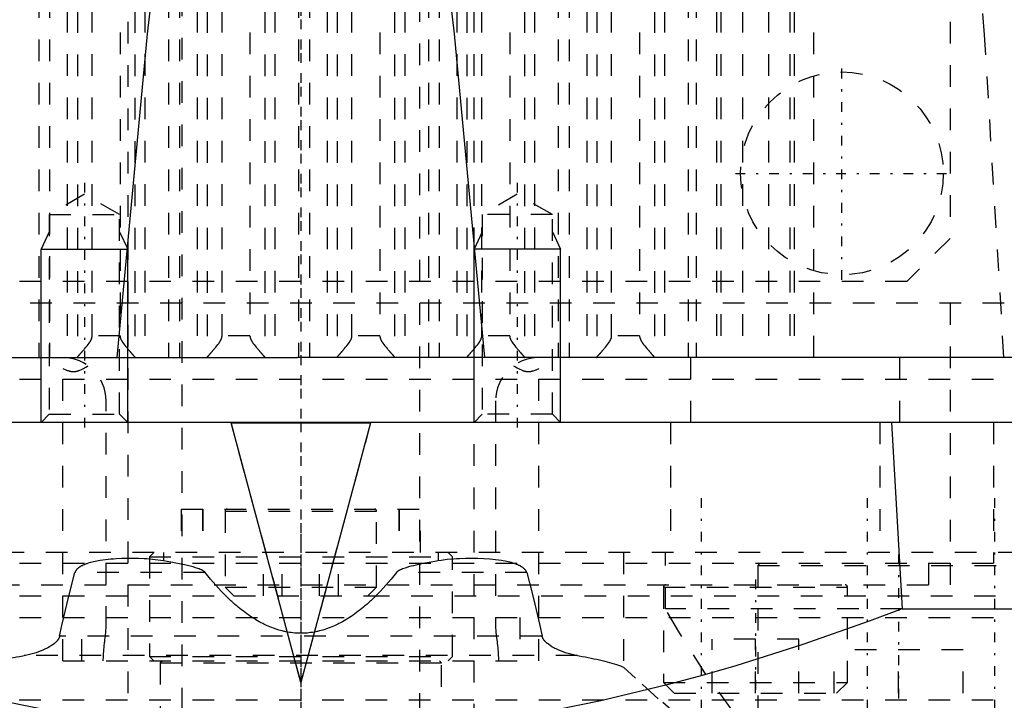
# Model space of a CAD drawing. Extents: x -100 to 100, y -99 to 429.
# Tile 7 of 14: x -13 to 32, y 21 to 52. Entities that reach past the tile are written whole.
import ezdxf

# ---------------------------------------------------------------- set-up
doc = ezdxf.new("R2010")
doc.units = 0
doc.linetypes.add('CENTER', pattern=[1.5, 0.45, -0.5, 0.05, -0.5])
doc.linetypes.add('DASHED', pattern=[2, 1, -1])
for name, color, linetype in [('AM_0', 7, 'CONTINUOUS'), ('AM_10', 7, 'CONTINUOUS'), ('AM_3', 7, 'DASHED'), ('AM_7', 7, 'CENTER')]:
    doc.layers.add(name, color=color, linetype=linetype)

msp = doc.modelspace()

# ---------------------------------------------------------------- linework, layer by layer
at = {"layer": 'AM_0', "color": 7, "linetype": 'CONTINUOUS'}
for p, q in [((-57.145, 36.5), (-0.158, 36.5)), ((57.145, 36.5), (0.158, 36.5)), ((55, 33.5), (-55, 33.5)), ((-3.225, 33.5), (-3.225, 33.474)), ((-3.225, 33.474), (3.225, 33.474)), ((0, 21.49), (-3.225, 33.474)), ((3.225, 33.474), (0, 21.49)), ((3.225, 33.5), (3.225, 33.474)), ((27.295, 33.5), (27.783, 24.893)), ((27.783, 24.893), (40.238, 24.893))]:
    msp.add_line(p, q, dxfattribs=at)
for points in [[(-8.483, 36.5, 0), (-7.084, 51.437, 0), (-5.442, 65.459, 0), (-4.971, 68.789, 0), (-4.499, 71.818, 0), (-4.263, 73.219, 0), (-4.027, 74.545, 0), (-3.555, 76.969, 0), (-3.081, 79.092, 0), (-2.608, 80.911, 0), (-2.134, 82.428, 0), (-1.858, 83.173, 0), (-1.779, 83.366, 0), (-1.7, 83.552, 0)], [(1.7, 83.552, 0), (1.779, 83.366, 0), (1.858, 83.173, 0), (1.937, 82.97, 0), (2.016, 82.76, 0), (2.095, 82.541, 0), (2.134, 82.428, 0), (2.174, 82.313, 0), (2.253, 82.077, 0), (2.332, 81.833, 0), (2.608, 80.911, 0), (3.081, 79.092, 0), (3.555, 76.969, 0), (4.027, 74.545, 0), (4.263, 73.219, 0), (4.499, 71.818, 0), (4.971, 68.789, 0), (5.442, 65.459, 0), (7.084, 51.437, 0), (8.483, 36.5, 0)], [(27.783, 24.893, 0), (26.259, 24.325, 0), (23.188, 23.251, 0), (20.091, 22.269, 0), (18.537, 21.817, 0), (16.979, 21.393, 0), (13.859, 20.639, 0), (10.742, 20.019, 0), (7.637, 19.546, 0), (4.555, 19.228, 0), (1.507, 19.07, 0), (0, 19.05, 0), (-1.507, 19.07, 0), (-4.555, 19.228, 0), (-7.637, 19.546, 0), (-10.742, 20.019, 0), (-13.859, 20.639, 0), (-16.979, 21.393, 0), (-18.537, 21.817, 0), (-20.091, 22.269, 0), (-23.188, 23.251, 0), (-26.259, 24.325, 0), (-27.783, 24.893, 0)]]:
    msp.add_polyline3d(points, dxfattribs=at)
at = {"layer": 'AM_10', "color": 7, "linetype": 'CONTINUOUS'}
for p, q in [((-11.621, 42.3), (-12, 41.5)), ((-8.379, 42.3), (-8, 41.5)), ((8.379, 42.3), (8, 41.5)), ((11.621, 42.3), (12, 41.5)), ((-12, 33.5), (-12, 41.5)), ((-12, 41.5), (-8, 41.5)), ((-8, 33.5), (-8, 41.5)), ((12, 41.5), (8, 41.5)), ((8, 33.5), (8, 41.5)), ((12, 33.5), (12, 41.5))]:
    msp.add_line(p, q, dxfattribs=at)
at = {"layer": 'AM_3', "color": 6, "linetype": 'DASHED'}
for p, q in [((-5.5, 393.25), (-5.5, -76)), ((5.5, -76), (5.5, 393.25)), ((-8, 380), (-8, -32.5)), ((8, -32.5), (8, 380)), ((30, 106), (30, 42)), ((23.7, 36.5), (23.7, 83.517)), ((-12.109, 83.174), (-12.109, 36.5)), ((-11.608, 83.174), (-11.608, 36.5)), ((-6.109, 83.174), (-6.109, 36.5)), ((-5.608, 83.174), (-5.608, 36.5)), ((-0.109, 83.174), (-0.109, 36.5)), ((0.392, 83.174), (0.392, 36.5)), ((5.891, 83.174), (5.891, 36.5)), ((6.392, 83.174), (6.392, 36.5)), ((11.891, 83.174), (11.891, 36.5)), ((12.392, 83.174), (12.392, 36.5)), ((17.891, 83.174), (17.891, 36.5)), ((18.26, 83.174), (18.26, 36.5)), ((-10.79, 82.503), (-10.79, 36.5)), ((-10.326, 82.49), (-10.326, 36.51)), ((-7.667, 82.49), (-7.667, 36.51)), ((-7.203, 82.503), (-7.203, 36.5)), ((-4.79, 82.503), (-4.79, 36.5)), ((-4.326, 82.49), (-4.326, 36.51)), ((-1.667, 82.49), (-1.667, 36.51)), ((-1.203, 82.503), (-1.203, 36.5)), ((1.21, 82.503), (1.21, 36.5)), ((1.674, 82.49), (1.674, 36.51)), ((4.333, 82.49), (4.333, 36.51)), ((4.797, 82.503), (4.797, 36.5)), ((7.21, 82.503), (7.21, 36.5)), ((7.674, 82.49), (7.674, 36.51)), ((10.333, 82.49), (10.333, 36.51)), ((10.797, 82.503), (10.797, 36.5)), ((13.21, 82.503), (13.21, 36.5)), ((13.674, 82.49), (13.674, 36.51)), ((16.333, 82.49), (16.333, 36.51)), ((16.797, 82.503), (16.797, 36.5)), ((19.206, 82.503), (19.206, 36.5)), ((19.404, 82.5), (19.404, 36.5)), ((20.4, 82.5), (20.4, 36.5)), ((21.6, 82.5), (21.6, 36.5)), ((22.596, 82.5), (22.596, 36.5)), ((22.794, 82.503), (22.794, 36.5)), ((-9.642, 37.5), (-9.642, 81.5)), ((-8.351, 81.5), (-8.351, 37.5)), ((-3.642, 37.5), (-3.642, 81.5)), ((-2.351, 81.5), (-2.351, 37.5)), ((2.358, 37.5), (2.358, 81.5)), ((3.649, 81.5), (3.649, 37.5)), ((8.358, 37.5), (8.358, 81.5)), ((9.649, 81.5), (9.649, 37.5)), ((14.358, 37.5), (14.358, 81.5)), ((15.649, 81.5), (15.649, 37.5)), ((-10, 44.036), (-11.621, 43.1)), ((-8.379, 43.1), (-10, 44.036)), ((10, 44.036), (8.379, 43.1)), ((11.621, 43.1), (10, 44.036)), ((-11.621, 43.1), (-11.621, 33.879)), ((-11.621, 43.1), (-8.379, 43.1)), ((-8.379, 33.879), (-8.379, 43.1)), ((8.379, 43.1), (8.379, 33.879)), ((11.621, 43.1), (8.379, 43.1)), ((11.621, 33.879), (11.621, 43.1)), ((30, 42), (28, 40)), ((28, 40), (-28, 40)), ((50.5, 39), (-50.5, 39)), ((30, 39), (30, 26)), ((-8.351, 37.5), (-9.642, 37.5)), ((-2.351, 37.5), (-3.642, 37.5)), ((3.649, 37.5), (2.358, 37.5)), ((9.649, 37.5), (8.358, 37.5)), ((15.649, 37.5), (14.358, 37.5)), ((0.158, 36.5), (-0.158, 36.5)), ((18.02, 33.5), (18.02, 36.5)), ((27.679, 33.5), (27.679, 36.5)), ((-11, 22.5), (-11, 35.987)), ((11, 22.5), (11, 35.987)), ((-43, 35.5), (43, 35.5)), ((-9, 24.02), (-9, 34.5)), ((9, 34.5), (9, 24.02)), ((-11.621, 33.879), (-12, 33.5)), ((-11.621, 33.879), (-8.379, 33.879)), ((-8, 33.5), (-8.379, 33.879)), ((8.379, 33.879), (8, 33.5)), ((11.621, 33.879), (8.379, 33.879)), ((12, 33.5), (11.621, 33.879)), ((0, 21.516), (-3.225, 33.5)), ((3.225, 33.5), (0, 21.516)), ((17.084, 33.5), (17.084, 27.5)), ((26.753, 33.5), (26.753, 27.5)), ((32, 33.5), (32, 27)), ((-5.53, 29.5), (-5.53, 27.5)), ((-5.53, 29.5), (5.53, 29.5)), ((-4.54, 29.5), (-4.54, 27.5)), ((-4.53, 29.5), (-4.53, 27.5)), ((-3.5, 29.4), (-3.5, 25.9)), ((-3.5, 29.4), (3.5, 29.4)), ((3.5, 25.9), (3.5, 29.4)), ((4.53, 29.5), (4.53, 27.5)), ((4.54, 29.5), (4.54, 27.5)), ((5.53, 27.5), (5.53, 29.5)), ((39.215, 27.5), (-39.215, 27.5)), ((-6.8, 27.5), (-7, 27.3)), ((-7, 27.3), (-7, 22.7)), ((-7, 27.3), (7, 27.3)), ((-6.344, 27.5), (-6.344, 27.112)), ((-1.732, 25.5), (-1.732, 27.5)), ((-0.866, 25.5), (-0.866, 27.5)), ((0.866, 25.5), (0.866, 27.5)), ((1.732, 25.5), (1.732, 27.5)), ((6.344, 27.5), (6.344, 27.112)), ((7, 27.3), (6.8, 27.5)), ((7, 22.7), (7, 27.3)), ((14.906, 27.5), (14.906, 22.204)), ((16.842, 24.893), (16.842, 27.5)), ((-43, 27), (43, 27)), ((21.217, 27), (21.117, 26.9)), ((21.117, 26.9), (21.117, 19.8)), ((21.117, 26.9), (34.117, 26.9)), ((29, 27), (29, 26)), ((-4.416, 26.57), (-10.436, 26.57)), ((10.436, 26.57), (4.416, 26.57)), ((-30, 26), (30, 26)), ((-43.003, 25.5), (-3.1, 25.5)), ((-3.5, 25.9), (-3.1, 25.5)), ((-3.5, 25.9), (3.5, 25.9)), ((-3.1, 25.5), (3.1, 25.5)), ((3.1, 25.5), (3.5, 25.9)), ((3.1, 25.5), (43.003, 25.5)), ((16.75, 25.9), (16.75, 21.5)), ((16.75, 25.9), (25.25, 25.9)), ((25.25, 21.5), (25.25, 25.9)), ((27.783, 24.893), (16.842, 24.893)), ((-41, 24.5), (41, 24.5)), ((-10.115, 22.5), (-10.115, 24.5)), ((10.115, 24.5), (10.115, 22.5)), ((11.147, 23.63), (-11.147, 23.63)), ((23, 23.5), (19, 23.5)), ((19, 21), (19, 23.5)), ((21, 21), (21, 23.5)), ((23, 21), (23, 23.5)), ((30.592, 23), (24.642, 23)), ((24.642, 19), (24.642, 23)), ((27.617, 19), (27.617, 23)), ((30.592, 19), (30.592, 23)), ((12.777, 22.733), (-12.777, 22.733)), ((-11, 22.5), (11, 22.5)), ((-7, 22.7), (-6.8, 22.5)), ((-7, 22.7), (7, 22.7)), ((-6.4, 22.5), (-6.5, 22.4)), ((-6.5, 22.4), (-6.5, 15.3)), ((-6.5, 22.4), (6.5, 22.4)), ((6.5, 22.4), (6.4, 22.5)), ((6.5, 15.3), (6.5, 22.4)), ((6.8, 22.5), (7, 22.7)), ((0, 21.516), (0, 21.49)), ((16.75, 21.5), (17.25, 21)), ((16.75, 21.5), (25.25, 21.5)), ((24.75, 21), (25.25, 21.5)), ((17.25, 21), (24.75, 21)), ((-43.008, 20.7), (43.008, 20.7))]:
    msp.add_line(p, q, dxfattribs=at)
for points in [[(32.483, 36.5, 0), (31.591, 51.389, 0), (29.774, 73.176, 0), (28.7, 80.892, 0), (28.391, 82.414, 0), (28.211, 83.162, 0), (28.16, 83.357, 0), (28.108, 83.543, 0)], [(-10.326, 36.51, 0), (-10.325, 36.511, 0), (-10.324, 36.513, 0), (-10.322, 36.516, 0), (-10.321, 36.517, 0), (-10.32, 36.519, 0), (-10.318, 36.522, 0), (-10.315, 36.525, 0), (-10.312, 36.529, 0), (-10.309, 36.533, 0), (-10.306, 36.537, 0), (-10.304, 36.539, 0), (-10.302, 36.541, 0), (-10.299, 36.545, 0), (-10.295, 36.55, 0), (-10.291, 36.555, 0), (-10.287, 36.56, 0), (-10.282, 36.565, 0), (-10.28, 36.568, 0), (-10.277, 36.571, 0), (-10.273, 36.577, 0), (-10.268, 36.583, 0), (-10.265, 36.586, 0), (-10.262, 36.589, 0), (-10.257, 36.595, 0), (-10.251, 36.601, 0), (-10.249, 36.604, 0), (-10.246, 36.608, 0), (-10.24, 36.614, 0), (-10.234, 36.621, 0), (-10.228, 36.628, 0), (-10.222, 36.635, 0), (-10.216, 36.643, 0), (-10.212, 36.646, 0), (-10.209, 36.65, 0), (-10.203, 36.657, 0), (-10.196, 36.665, 0), (-10.189, 36.672, 0), (-10.183, 36.68, 0), (-10.176, 36.688, 0), (-10.172, 36.692, 0), (-10.169, 36.696, 0), (-10.162, 36.704, 0), (-10.155, 36.712, 0), (-10.147, 36.72, 0), (-10.14, 36.729, 0), (-10.133, 36.737, 0), (-10.129, 36.741, 0), (-10.125, 36.746, 0), (-10.117, 36.754, 0), (-10.11, 36.763, 0), (-10.102, 36.772, 0), (-10.094, 36.781, 0), (-10.086, 36.79, 0), (-10.082, 36.795, 0), (-10.078, 36.799, 0), (-10.07, 36.809, 0), (-10.062, 36.818, 0), (-10.033, 36.851, 0), (-10.008, 36.881, 0), (-9.983, 36.91, 0), (-9.931, 36.972, 0), (-9.879, 37.035, 0), (-9.829, 37.1, 0), (-9.781, 37.166, 0), (-9.754, 37.205, 0), (-9.747, 37.216, 0), (-9.74, 37.228, 0), (-9.736, 37.233, 0), (-9.733, 37.239, 0), (-9.726, 37.25, 0), (-9.719, 37.262, 0), (-9.716, 37.268, 0), (-9.712, 37.274, 0), (-9.706, 37.285, 0), (-9.7, 37.297, 0), (-9.697, 37.303, 0), (-9.694, 37.309, 0), (-9.688, 37.321, 0), (-9.682, 37.333, 0), (-9.677, 37.345, 0), (-9.672, 37.357, 0), (-9.667, 37.37, 0), (-9.665, 37.376, 0), (-9.663, 37.383, 0), (-9.658, 37.395, 0), (-9.655, 37.408, 0), (-9.651, 37.422, 0), (-9.649, 37.435, 0), (-9.646, 37.449, 0), (-9.645, 37.456, 0), (-9.644, 37.463, 0), (-9.643, 37.478, 0), (-9.642, 37.492, 0), (-9.642, 37.5, 0)], [(-8.351, 37.5, 0), (-8.351, 37.492, 0), (-8.35, 37.478, 0), (-8.349, 37.463, 0), (-8.348, 37.456, 0), (-8.347, 37.449, 0), (-8.344, 37.435, 0), (-8.342, 37.422, 0), (-8.338, 37.408, 0), (-8.335, 37.395, 0), (-8.33, 37.383, 0), (-8.328, 37.376, 0), (-8.326, 37.37, 0), (-8.321, 37.357, 0), (-8.316, 37.345, 0), (-8.311, 37.333, 0), (-8.305, 37.321, 0), (-8.299, 37.309, 0), (-8.296, 37.303, 0), (-8.293, 37.297, 0), (-8.287, 37.285, 0), (-8.281, 37.274, 0), (-8.277, 37.268, 0), (-8.274, 37.262, 0), (-8.267, 37.25, 0), (-8.26, 37.239, 0), (-8.257, 37.233, 0), (-8.253, 37.228, 0), (-8.246, 37.216, 0), (-8.239, 37.205, 0), (-8.212, 37.166, 0), (-8.164, 37.1, 0), (-8.114, 37.035, 0), (-8.062, 36.972, 0), (-8.01, 36.91, 0), (-7.985, 36.881, 0), (-7.96, 36.851, 0), (-7.931, 36.818, 0), (-7.923, 36.809, 0), (-7.915, 36.799, 0), (-7.911, 36.795, 0), (-7.907, 36.79, 0), (-7.899, 36.781, 0), (-7.891, 36.772, 0), (-7.883, 36.763, 0), (-7.876, 36.754, 0), (-7.868, 36.746, 0), (-7.864, 36.741, 0), (-7.86, 36.737, 0), (-7.853, 36.729, 0), (-7.846, 36.72, 0), (-7.838, 36.712, 0), (-7.831, 36.704, 0), (-7.824, 36.696, 0), (-7.821, 36.692, 0), (-7.817, 36.688, 0), (-7.81, 36.68, 0), (-7.804, 36.672, 0), (-7.797, 36.665, 0), (-7.79, 36.657, 0), (-7.784, 36.65, 0), (-7.781, 36.646, 0), (-7.777, 36.643, 0), (-7.771, 36.635, 0), (-7.765, 36.628, 0), (-7.759, 36.621, 0), (-7.753, 36.614, 0), (-7.747, 36.608, 0), (-7.744, 36.604, 0), (-7.742, 36.601, 0), (-7.736, 36.595, 0), (-7.731, 36.589, 0), (-7.728, 36.586, 0), (-7.725, 36.583, 0), (-7.72, 36.577, 0), (-7.716, 36.571, 0), (-7.713, 36.568, 0), (-7.711, 36.565, 0), (-7.706, 36.56, 0), (-7.702, 36.555, 0), (-7.698, 36.55, 0), (-7.694, 36.545, 0), (-7.691, 36.541, 0), (-7.689, 36.539, 0), (-7.687, 36.537, 0), (-7.684, 36.533, 0), (-7.681, 36.529, 0), (-7.678, 36.525, 0), (-7.675, 36.522, 0), (-7.673, 36.519, 0), (-7.672, 36.517, 0), (-7.671, 36.516, 0), (-7.669, 36.513, 0), (-7.668, 36.511, 0), (-7.667, 36.51, 0)], [(-4.326, 36.51, 0), (-4.325, 36.511, 0), (-4.324, 36.513, 0), (-4.322, 36.516, 0), (-4.321, 36.517, 0), (-4.32, 36.519, 0), (-4.318, 36.522, 0), (-4.315, 36.525, 0), (-4.312, 36.529, 0), (-4.309, 36.533, 0), (-4.306, 36.537, 0), (-4.304, 36.539, 0), (-4.302, 36.541, 0), (-4.299, 36.545, 0), (-4.295, 36.55, 0), (-4.291, 36.555, 0), (-4.287, 36.56, 0), (-4.282, 36.565, 0), (-4.28, 36.568, 0), (-4.277, 36.571, 0), (-4.273, 36.577, 0), (-4.268, 36.583, 0), (-4.265, 36.586, 0), (-4.262, 36.589, 0), (-4.257, 36.595, 0), (-4.251, 36.601, 0), (-4.249, 36.604, 0), (-4.246, 36.608, 0), (-4.24, 36.614, 0), (-4.234, 36.621, 0), (-4.228, 36.628, 0), (-4.222, 36.635, 0), (-4.216, 36.643, 0), (-4.212, 36.646, 0), (-4.209, 36.65, 0), (-4.203, 36.657, 0), (-4.196, 36.665, 0), (-4.189, 36.672, 0), (-4.183, 36.68, 0), (-4.176, 36.688, 0), (-4.172, 36.692, 0), (-4.169, 36.696, 0), (-4.162, 36.704, 0), (-4.155, 36.712, 0), (-4.147, 36.72, 0), (-4.14, 36.729, 0), (-4.133, 36.737, 0), (-4.129, 36.741, 0), (-4.125, 36.746, 0), (-4.117, 36.754, 0), (-4.11, 36.763, 0), (-4.102, 36.772, 0), (-4.094, 36.781, 0), (-4.086, 36.79, 0), (-4.082, 36.795, 0), (-4.078, 36.799, 0), (-4.07, 36.809, 0), (-4.062, 36.818, 0), (-4.033, 36.851, 0), (-4.008, 36.881, 0), (-3.983, 36.91, 0), (-3.931, 36.972, 0), (-3.879, 37.035, 0), (-3.829, 37.1, 0), (-3.781, 37.166, 0), (-3.754, 37.205, 0), (-3.747, 37.216, 0), (-3.74, 37.228, 0), (-3.736, 37.233, 0), (-3.733, 37.239, 0), (-3.726, 37.25, 0), (-3.719, 37.262, 0), (-3.716, 37.268, 0), (-3.712, 37.274, 0), (-3.706, 37.285, 0), (-3.7, 37.297, 0), (-3.697, 37.303, 0), (-3.694, 37.309, 0), (-3.688, 37.321, 0), (-3.682, 37.333, 0), (-3.677, 37.345, 0), (-3.672, 37.357, 0), (-3.667, 37.37, 0), (-3.665, 37.376, 0), (-3.663, 37.383, 0), (-3.658, 37.395, 0), (-3.655, 37.408, 0), (-3.651, 37.422, 0), (-3.649, 37.435, 0), (-3.646, 37.449, 0), (-3.645, 37.456, 0), (-3.644, 37.463, 0), (-3.643, 37.478, 0), (-3.642, 37.492, 0), (-3.642, 37.5, 0)], [(-2.351, 37.5, 0), (-2.351, 37.492, 0), (-2.35, 37.478, 0), (-2.349, 37.463, 0), (-2.348, 37.456, 0), (-2.347, 37.449, 0), (-2.344, 37.435, 0), (-2.342, 37.422, 0), (-2.338, 37.408, 0), (-2.335, 37.395, 0), (-2.33, 37.383, 0), (-2.328, 37.376, 0), (-2.326, 37.37, 0), (-2.321, 37.357, 0), (-2.316, 37.345, 0), (-2.311, 37.333, 0), (-2.305, 37.321, 0), (-2.299, 37.309, 0), (-2.296, 37.303, 0), (-2.293, 37.297, 0), (-2.287, 37.285, 0), (-2.281, 37.274, 0), (-2.277, 37.268, 0), (-2.274, 37.262, 0), (-2.267, 37.25, 0), (-2.26, 37.239, 0), (-2.257, 37.233, 0), (-2.253, 37.228, 0), (-2.246, 37.216, 0), (-2.239, 37.205, 0), (-2.212, 37.166, 0), (-2.164, 37.1, 0), (-2.114, 37.035, 0), (-2.062, 36.972, 0), (-2.01, 36.91, 0), (-1.985, 36.881, 0), (-1.96, 36.851, 0), (-1.931, 36.818, 0), (-1.923, 36.809, 0), (-1.915, 36.799, 0), (-1.911, 36.795, 0), (-1.907, 36.79, 0), (-1.899, 36.781, 0), (-1.891, 36.772, 0), (-1.883, 36.763, 0), (-1.876, 36.754, 0), (-1.868, 36.746, 0), (-1.864, 36.741, 0), (-1.86, 36.737, 0), (-1.853, 36.729, 0), (-1.846, 36.72, 0), (-1.838, 36.712, 0), (-1.831, 36.704, 0), (-1.824, 36.696, 0), (-1.821, 36.692, 0), (-1.817, 36.688, 0), (-1.81, 36.68, 0), (-1.804, 36.672, 0), (-1.797, 36.665, 0), (-1.79, 36.657, 0), (-1.784, 36.65, 0), (-1.781, 36.646, 0), (-1.777, 36.643, 0), (-1.771, 36.635, 0), (-1.765, 36.628, 0), (-1.759, 36.621, 0), (-1.753, 36.614, 0), (-1.747, 36.608, 0), (-1.744, 36.604, 0), (-1.742, 36.601, 0), (-1.736, 36.595, 0), (-1.731, 36.589, 0), (-1.728, 36.586, 0), (-1.725, 36.583, 0), (-1.72, 36.577, 0), (-1.716, 36.571, 0), (-1.713, 36.568, 0), (-1.711, 36.565, 0), (-1.706, 36.56, 0), (-1.702, 36.555, 0), (-1.698, 36.55, 0), (-1.694, 36.545, 0), (-1.691, 36.541, 0), (-1.689, 36.539, 0), (-1.687, 36.537, 0), (-1.684, 36.533, 0), (-1.681, 36.529, 0), (-1.678, 36.525, 0), (-1.675, 36.522, 0), (-1.673, 36.519, 0), (-1.672, 36.517, 0), (-1.671, 36.516, 0), (-1.669, 36.513, 0), (-1.668, 36.511, 0), (-1.667, 36.51, 0)], [(1.674, 36.51, 0), (1.675, 36.511, 0), (1.676, 36.513, 0), (1.678, 36.516, 0), (1.679, 36.517, 0), (1.68, 36.519, 0), (1.682, 36.522, 0), (1.685, 36.525, 0), (1.688, 36.529, 0), (1.691, 36.533, 0), (1.694, 36.537, 0), (1.696, 36.539, 0), (1.698, 36.541, 0), (1.701, 36.545, 0), (1.705, 36.55, 0), (1.709, 36.555, 0), (1.713, 36.56, 0), (1.718, 36.565, 0), (1.72, 36.568, 0), (1.723, 36.571, 0), (1.727, 36.577, 0), (1.732, 36.583, 0), (1.735, 36.586, 0), (1.738, 36.589, 0), (1.743, 36.595, 0), (1.749, 36.601, 0), (1.751, 36.604, 0), (1.754, 36.608, 0), (1.76, 36.614, 0), (1.766, 36.621, 0), (1.772, 36.628, 0), (1.778, 36.635, 0), (1.784, 36.643, 0), (1.788, 36.646, 0), (1.791, 36.65, 0), (1.797, 36.657, 0), (1.804, 36.665, 0), (1.811, 36.672, 0), (1.817, 36.68, 0), (1.824, 36.688, 0), (1.828, 36.692, 0), (1.831, 36.696, 0), (1.838, 36.704, 0), (1.845, 36.712, 0), (1.853, 36.72, 0), (1.86, 36.729, 0), (1.867, 36.737, 0), (1.871, 36.741, 0), (1.875, 36.746, 0), (1.883, 36.754, 0), (1.89, 36.763, 0), (1.898, 36.772, 0), (1.906, 36.781, 0), (1.914, 36.79, 0), (1.918, 36.795, 0), (1.922, 36.799, 0), (1.93, 36.809, 0), (1.938, 36.818, 0), (1.967, 36.851, 0), (1.992, 36.881, 0), (2.017, 36.91, 0), (2.069, 36.972, 0), (2.121, 37.035, 0), (2.171, 37.1, 0), (2.219, 37.166, 0), (2.246, 37.205, 0), (2.253, 37.216, 0), (2.26, 37.228, 0), (2.264, 37.233, 0), (2.267, 37.239, 0), (2.274, 37.25, 0), (2.281, 37.262, 0), (2.284, 37.268, 0), (2.288, 37.274, 0), (2.294, 37.285, 0), (2.3, 37.297, 0), (2.303, 37.303, 0), (2.306, 37.309, 0), (2.312, 37.321, 0), (2.318, 37.333, 0), (2.323, 37.345, 0), (2.328, 37.357, 0), (2.333, 37.37, 0), (2.335, 37.376, 0), (2.337, 37.383, 0), (2.342, 37.395, 0), (2.345, 37.408, 0), (2.349, 37.422, 0), (2.351, 37.435, 0), (2.354, 37.449, 0), (2.355, 37.456, 0), (2.356, 37.463, 0), (2.357, 37.478, 0), (2.358, 37.492, 0), (2.358, 37.5, 0)], [(3.649, 37.5, 0), (3.649, 37.492, 0), (3.65, 37.478, 0), (3.651, 37.463, 0), (3.652, 37.456, 0), (3.653, 37.449, 0), (3.656, 37.435, 0), (3.658, 37.422, 0), (3.662, 37.408, 0), (3.665, 37.395, 0), (3.67, 37.383, 0), (3.672, 37.376, 0), (3.674, 37.37, 0), (3.679, 37.357, 0), (3.684, 37.345, 0), (3.689, 37.333, 0), (3.695, 37.321, 0), (3.701, 37.309, 0), (3.704, 37.303, 0), (3.707, 37.297, 0), (3.713, 37.285, 0), (3.719, 37.274, 0), (3.723, 37.268, 0), (3.726, 37.262, 0), (3.733, 37.25, 0), (3.74, 37.239, 0), (3.743, 37.233, 0), (3.747, 37.228, 0), (3.754, 37.216, 0), (3.761, 37.205, 0), (3.788, 37.166, 0), (3.836, 37.1, 0), (3.886, 37.035, 0), (3.938, 36.972, 0), (3.99, 36.91, 0), (4.015, 36.881, 0), (4.04, 36.851, 0), (4.069, 36.818, 0), (4.077, 36.809, 0), (4.085, 36.799, 0), (4.089, 36.795, 0), (4.093, 36.79, 0), (4.101, 36.781, 0), (4.109, 36.772, 0), (4.117, 36.763, 0), (4.124, 36.754, 0), (4.132, 36.746, 0), (4.136, 36.741, 0), (4.14, 36.737, 0), (4.147, 36.729, 0), (4.154, 36.72, 0), (4.162, 36.712, 0), (4.169, 36.704, 0), (4.176, 36.696, 0), (4.179, 36.692, 0), (4.183, 36.688, 0), (4.19, 36.68, 0), (4.196, 36.672, 0), (4.203, 36.665, 0), (4.21, 36.657, 0), (4.216, 36.65, 0), (4.219, 36.646, 0), (4.223, 36.643, 0), (4.229, 36.635, 0), (4.235, 36.628, 0), (4.241, 36.621, 0), (4.247, 36.614, 0), (4.253, 36.608, 0), (4.256, 36.604, 0), (4.258, 36.601, 0), (4.264, 36.595, 0), (4.269, 36.589, 0), (4.272, 36.586, 0), (4.275, 36.583, 0), (4.28, 36.577, 0), (4.284, 36.571, 0), (4.287, 36.568, 0), (4.289, 36.565, 0), (4.294, 36.56, 0), (4.298, 36.555, 0), (4.302, 36.55, 0), (4.306, 36.545, 0), (4.309, 36.541, 0), (4.311, 36.539, 0), (4.313, 36.537, 0), (4.316, 36.533, 0), (4.319, 36.529, 0), (4.322, 36.525, 0), (4.325, 36.522, 0), (4.327, 36.519, 0), (4.328, 36.517, 0), (4.329, 36.516, 0), (4.331, 36.513, 0), (4.332, 36.511, 0), (4.333, 36.51, 0)], [(7.674, 36.51, 0), (7.675, 36.511, 0), (7.676, 36.513, 0), (7.678, 36.516, 0), (7.679, 36.517, 0), (7.68, 36.519, 0), (7.682, 36.522, 0), (7.685, 36.525, 0), (7.688, 36.529, 0), (7.691, 36.533, 0), (7.694, 36.537, 0), (7.696, 36.539, 0), (7.698, 36.541, 0), (7.701, 36.545, 0), (7.705, 36.55, 0), (7.709, 36.555, 0), (7.713, 36.56, 0), (7.718, 36.565, 0), (7.72, 36.568, 0), (7.723, 36.571, 0), (7.727, 36.577, 0), (7.732, 36.583, 0), (7.735, 36.586, 0), (7.738, 36.589, 0), (7.743, 36.595, 0), (7.749, 36.601, 0), (7.751, 36.604, 0), (7.754, 36.608, 0), (7.76, 36.614, 0), (7.766, 36.621, 0), (7.772, 36.628, 0), (7.778, 36.635, 0), (7.784, 36.643, 0), (7.788, 36.646, 0), (7.791, 36.65, 0), (7.797, 36.657, 0), (7.804, 36.665, 0), (7.811, 36.672, 0), (7.817, 36.68, 0), (7.824, 36.688, 0), (7.828, 36.692, 0), (7.831, 36.696, 0), (7.838, 36.704, 0), (7.845, 36.712, 0), (7.853, 36.72, 0), (7.86, 36.729, 0), (7.867, 36.737, 0), (7.871, 36.741, 0), (7.875, 36.746, 0), (7.883, 36.754, 0), (7.89, 36.763, 0), (7.898, 36.772, 0), (7.906, 36.781, 0), (7.914, 36.79, 0), (7.918, 36.795, 0), (7.922, 36.799, 0), (7.93, 36.809, 0), (7.938, 36.818, 0), (7.967, 36.851, 0), (7.992, 36.881, 0), (8.017, 36.91, 0), (8.069, 36.972, 0), (8.121, 37.035, 0), (8.171, 37.1, 0), (8.219, 37.166, 0), (8.246, 37.205, 0), (8.253, 37.216, 0), (8.26, 37.228, 0), (8.264, 37.233, 0), (8.267, 37.239, 0), (8.274, 37.25, 0), (8.281, 37.262, 0), (8.284, 37.268, 0), (8.288, 37.274, 0), (8.294, 37.285, 0), (8.3, 37.297, 0), (8.303, 37.303, 0), (8.306, 37.309, 0), (8.312, 37.321, 0), (8.318, 37.333, 0), (8.323, 37.345, 0), (8.328, 37.357, 0), (8.333, 37.37, 0), (8.335, 37.376, 0), (8.337, 37.383, 0), (8.342, 37.395, 0), (8.345, 37.408, 0), (8.349, 37.422, 0), (8.351, 37.435, 0), (8.354, 37.449, 0), (8.355, 37.456, 0), (8.356, 37.463, 0), (8.357, 37.478, 0), (8.358, 37.492, 0), (8.358, 37.5, 0)], [(9.649, 37.5, 0), (9.649, 37.492, 0), (9.65, 37.478, 0), (9.651, 37.463, 0), (9.652, 37.456, 0), (9.653, 37.449, 0), (9.656, 37.435, 0), (9.658, 37.422, 0), (9.662, 37.408, 0), (9.665, 37.395, 0), (9.67, 37.383, 0), (9.672, 37.376, 0), (9.674, 37.37, 0), (9.679, 37.357, 0), (9.684, 37.345, 0), (9.689, 37.333, 0), (9.695, 37.321, 0), (9.701, 37.309, 0), (9.704, 37.303, 0), (9.707, 37.297, 0), (9.713, 37.285, 0), (9.719, 37.274, 0), (9.723, 37.268, 0), (9.726, 37.262, 0), (9.733, 37.25, 0), (9.74, 37.239, 0), (9.743, 37.233, 0), (9.747, 37.228, 0), (9.754, 37.216, 0), (9.761, 37.205, 0), (9.788, 37.166, 0), (9.836, 37.1, 0), (9.886, 37.035, 0), (9.938, 36.972, 0), (9.99, 36.91, 0), (10.015, 36.881, 0), (10.04, 36.851, 0), (10.069, 36.818, 0), (10.077, 36.809, 0), (10.085, 36.799, 0), (10.089, 36.795, 0), (10.093, 36.79, 0), (10.101, 36.781, 0), (10.109, 36.772, 0), (10.117, 36.763, 0), (10.124, 36.754, 0), (10.132, 36.746, 0), (10.136, 36.741, 0), (10.14, 36.737, 0), (10.147, 36.729, 0), (10.154, 36.72, 0), (10.162, 36.712, 0), (10.169, 36.704, 0), (10.176, 36.696, 0), (10.179, 36.692, 0), (10.183, 36.688, 0), (10.19, 36.68, 0), (10.196, 36.672, 0), (10.203, 36.665, 0), (10.21, 36.657, 0), (10.216, 36.65, 0), (10.219, 36.646, 0), (10.223, 36.643, 0), (10.229, 36.635, 0), (10.235, 36.628, 0), (10.241, 36.621, 0), (10.247, 36.614, 0), (10.253, 36.608, 0), (10.256, 36.604, 0), (10.258, 36.601, 0), (10.264, 36.595, 0), (10.269, 36.589, 0), (10.272, 36.586, 0), (10.275, 36.583, 0), (10.28, 36.577, 0), (10.284, 36.571, 0), (10.287, 36.568, 0), (10.289, 36.565, 0), (10.294, 36.56, 0), (10.298, 36.555, 0), (10.302, 36.55, 0), (10.306, 36.545, 0), (10.309, 36.541, 0), (10.311, 36.539, 0), (10.313, 36.537, 0), (10.316, 36.533, 0), (10.319, 36.529, 0), (10.322, 36.525, 0), (10.325, 36.522, 0), (10.327, 36.519, 0), (10.328, 36.517, 0), (10.329, 36.516, 0), (10.331, 36.513, 0), (10.332, 36.511, 0), (10.333, 36.51, 0)], [(13.674, 36.51, 0), (13.675, 36.511, 0), (13.676, 36.513, 0), (13.678, 36.516, 0), (13.679, 36.517, 0), (13.68, 36.519, 0), (13.682, 36.522, 0), (13.685, 36.525, 0), (13.688, 36.529, 0), (13.691, 36.533, 0), (13.694, 36.537, 0), (13.696, 36.539, 0), (13.698, 36.541, 0), (13.701, 36.545, 0), (13.705, 36.55, 0), (13.709, 36.555, 0), (13.713, 36.56, 0), (13.718, 36.565, 0), (13.72, 36.568, 0), (13.723, 36.571, 0), (13.727, 36.577, 0), (13.732, 36.583, 0), (13.735, 36.586, 0), (13.738, 36.589, 0), (13.743, 36.595, 0), (13.749, 36.601, 0), (13.751, 36.604, 0), (13.754, 36.608, 0), (13.76, 36.614, 0), (13.766, 36.621, 0), (13.772, 36.628, 0), (13.778, 36.635, 0), (13.784, 36.643, 0), (13.788, 36.646, 0), (13.791, 36.65, 0), (13.797, 36.657, 0), (13.804, 36.665, 0), (13.811, 36.672, 0), (13.817, 36.68, 0), (13.824, 36.688, 0), (13.828, 36.692, 0), (13.831, 36.696, 0), (13.838, 36.704, 0), (13.845, 36.712, 0), (13.853, 36.72, 0), (13.86, 36.729, 0), (13.867, 36.737, 0), (13.871, 36.741, 0), (13.875, 36.746, 0), (13.883, 36.754, 0), (13.89, 36.763, 0), (13.898, 36.772, 0), (13.906, 36.781, 0), (13.914, 36.79, 0), (13.918, 36.795, 0), (13.922, 36.799, 0), (13.93, 36.809, 0), (13.938, 36.818, 0), (13.967, 36.851, 0), (13.992, 36.881, 0), (14.017, 36.91, 0), (14.069, 36.972, 0), (14.121, 37.035, 0), (14.171, 37.1, 0), (14.219, 37.166, 0), (14.246, 37.205, 0), (14.253, 37.216, 0), (14.26, 37.228, 0), (14.264, 37.233, 0), (14.267, 37.239, 0), (14.274, 37.25, 0), (14.281, 37.262, 0), (14.284, 37.268, 0), (14.288, 37.274, 0), (14.294, 37.285, 0), (14.3, 37.297, 0), (14.303, 37.303, 0), (14.306, 37.309, 0), (14.312, 37.321, 0), (14.318, 37.333, 0), (14.323, 37.345, 0), (14.328, 37.357, 0), (14.333, 37.37, 0), (14.335, 37.376, 0), (14.337, 37.383, 0), (14.342, 37.395, 0), (14.345, 37.408, 0), (14.349, 37.422, 0), (14.351, 37.435, 0), (14.354, 37.449, 0), (14.355, 37.456, 0), (14.356, 37.463, 0), (14.357, 37.478, 0), (14.358, 37.492, 0), (14.358, 37.5, 0)], [(15.649, 37.5, 0), (15.649, 37.492, 0), (15.65, 37.478, 0), (15.651, 37.463, 0), (15.652, 37.456, 0), (15.653, 37.449, 0), (15.656, 37.435, 0), (15.658, 37.422, 0), (15.662, 37.408, 0), (15.665, 37.395, 0), (15.67, 37.383, 0), (15.672, 37.376, 0), (15.674, 37.37, 0), (15.679, 37.357, 0), (15.684, 37.345, 0), (15.689, 37.333, 0), (15.695, 37.321, 0), (15.701, 37.309, 0), (15.704, 37.303, 0), (15.707, 37.297, 0), (15.713, 37.285, 0), (15.719, 37.274, 0), (15.723, 37.268, 0), (15.726, 37.262, 0), (15.733, 37.25, 0), (15.74, 37.239, 0), (15.743, 37.233, 0), (15.747, 37.228, 0), (15.754, 37.216, 0), (15.761, 37.205, 0), (15.788, 37.166, 0), (15.836, 37.1, 0), (15.886, 37.035, 0), (15.938, 36.972, 0), (15.99, 36.91, 0), (16.015, 36.881, 0), (16.04, 36.851, 0), (16.069, 36.818, 0), (16.077, 36.809, 0), (16.085, 36.799, 0), (16.089, 36.795, 0), (16.093, 36.79, 0), (16.101, 36.781, 0), (16.109, 36.772, 0), (16.117, 36.763, 0), (16.124, 36.754, 0), (16.132, 36.746, 0), (16.136, 36.741, 0), (16.14, 36.737, 0), (16.147, 36.729, 0), (16.154, 36.72, 0), (16.162, 36.712, 0), (16.169, 36.704, 0), (16.176, 36.696, 0), (16.179, 36.692, 0), (16.183, 36.688, 0), (16.19, 36.68, 0), (16.196, 36.672, 0), (16.203, 36.665, 0), (16.21, 36.657, 0), (16.216, 36.65, 0), (16.219, 36.646, 0), (16.223, 36.643, 0), (16.229, 36.635, 0), (16.235, 36.628, 0), (16.241, 36.621, 0), (16.247, 36.614, 0), (16.253, 36.608, 0), (16.256, 36.604, 0), (16.258, 36.601, 0), (16.264, 36.595, 0), (16.269, 36.589, 0), (16.272, 36.586, 0), (16.275, 36.583, 0), (16.28, 36.577, 0), (16.284, 36.571, 0), (16.287, 36.568, 0), (16.289, 36.565, 0), (16.294, 36.56, 0), (16.298, 36.555, 0), (16.302, 36.55, 0), (16.306, 36.545, 0), (16.309, 36.541, 0), (16.311, 36.539, 0), (16.313, 36.537, 0), (16.316, 36.533, 0), (16.319, 36.529, 0), (16.322, 36.525, 0), (16.325, 36.522, 0), (16.327, 36.519, 0), (16.328, 36.517, 0), (16.329, 36.516, 0), (16.331, 36.513, 0), (16.332, 36.511, 0), (16.333, 36.51, 0)], [(-10.338, 36.5, 0), (-10.336, 36.5, 0), (-10.332, 36.502, 0), (-10.328, 36.507, 0), (-10.326, 36.51, 0)], [(-7.667, 36.51, 0), (-7.665, 36.507, 0), (-7.661, 36.502, 0), (-7.657, 36.5, 0), (-7.655, 36.5, 0)], [(-4.338, 36.5, 0), (-4.336, 36.5, 0), (-4.332, 36.502, 0), (-4.328, 36.507, 0), (-4.326, 36.51, 0)], [(-1.667, 36.51, 0), (-1.665, 36.507, 0), (-1.661, 36.502, 0), (-1.657, 36.5, 0), (-1.655, 36.5, 0)], [(1.662, 36.5, 0), (1.664, 36.5, 0), (1.668, 36.502, 0), (1.672, 36.507, 0), (1.674, 36.51, 0)], [(4.333, 36.51, 0), (4.335, 36.507, 0), (4.339, 36.502, 0), (4.343, 36.5, 0), (4.345, 36.5, 0)], [(7.662, 36.5, 0), (7.664, 36.5, 0), (7.668, 36.502, 0), (7.672, 36.507, 0), (7.674, 36.51, 0)], [(10.333, 36.51, 0), (10.335, 36.507, 0), (10.339, 36.502, 0), (10.343, 36.5, 0), (10.345, 36.5, 0)], [(13.662, 36.5, 0), (13.664, 36.5, 0), (13.668, 36.502, 0), (13.672, 36.507, 0), (13.674, 36.51, 0)], [(16.333, 36.51, 0), (16.335, 36.507, 0), (16.339, 36.502, 0), (16.343, 36.5, 0), (16.345, 36.5, 0)], [(-11, 35.987, 0), (-10.966, 35.971, 0), (-10.897, 35.942, 0), (-10.827, 35.915, 0), (-10.792, 35.902, 0), (-10.757, 35.891, 0), (-10.718, 35.879, 0), (-10.707, 35.876, 0), (-10.696, 35.874, 0), (-10.691, 35.872, 0), (-10.686, 35.871, 0), (-10.675, 35.869, 0), (-10.664, 35.866, 0), (-10.654, 35.864, 0), (-10.644, 35.862, 0), (-10.634, 35.861, 0), (-10.629, 35.86, 0), (-10.624, 35.859, 0), (-10.614, 35.857, 0), (-10.604, 35.856, 0), (-10.594, 35.855, 0), (-10.585, 35.854, 0), (-10.575, 35.853, 0), (-10.57, 35.852, 0), (-10.566, 35.852, 0), (-10.556, 35.851, 0), (-10.547, 35.851, 0), (-10.538, 35.85, 0), (-10.529, 35.85, 0), (-10.519, 35.85, 0), (-10.515, 35.85, 0), (-10.51, 35.85, 0), (-10.501, 35.85, 0), (-10.492, 35.85, 0), (-10.482, 35.85, 0), (-10.473, 35.851, 0), (-10.463, 35.852, 0), (-10.459, 35.852, 0), (-10.454, 35.852, 0), (-10.444, 35.853, 0), (-10.435, 35.854, 0), (-10.43, 35.855, 0), (-10.425, 35.855, 0), (-10.415, 35.857, 0), (-10.405, 35.858, 0), (-10.401, 35.859, 0), (-10.396, 35.86, 0), (-10.386, 35.862, 0), (-10.376, 35.864, 0), (-10.366, 35.866, 0), (-10.355, 35.868, 0), (-10.345, 35.87, 0), (-10.34, 35.872, 0), (-10.335, 35.873, 0), (-10.324, 35.876, 0), (-10.314, 35.878, 0), (-10.303, 35.882, 0), (-10.293, 35.885, 0), (-10.282, 35.888, 0), (-10.277, 35.89, 0), (-10.271, 35.892, 0), (-10.26, 35.895, 0), (-10.249, 35.899, 0), (-10.21, 35.914, 0), (-10.142, 35.943, 0), (-10.072, 35.977, 0), (-10.037, 35.995, 0), (-10.002, 36.014, 0), (-9.931, 36.054, 0), (-9.86, 36.096, 0), (-9.824, 36.118, 0)], [(9.824, 36.118, 0), (9.857, 36.098, 0), (9.921, 36.06, 0), (9.986, 36.023, 0), (10.018, 36.005, 0), (10.051, 35.988, 0), (10.118, 35.954, 0), (10.188, 35.923, 0), (10.229, 35.906, 0), (10.242, 35.902, 0), (10.254, 35.898, 0), (10.26, 35.896, 0), (10.266, 35.893, 0), (10.278, 35.889, 0), (10.29, 35.886, 0), (10.302, 35.882, 0), (10.315, 35.878, 0), (10.327, 35.875, 0), (10.333, 35.873, 0), (10.339, 35.872, 0), (10.351, 35.869, 0), (10.364, 35.866, 0), (10.376, 35.864, 0), (10.388, 35.861, 0), (10.4, 35.859, 0), (10.406, 35.858, 0), (10.412, 35.857, 0), (10.424, 35.856, 0), (10.436, 35.854, 0), (10.441, 35.854, 0), (10.447, 35.853, 0), (10.459, 35.852, 0), (10.471, 35.851, 0), (10.477, 35.851, 0), (10.483, 35.85, 0), (10.495, 35.85, 0), (10.506, 35.85, 0), (10.518, 35.85, 0), (10.53, 35.85, 0), (10.542, 35.85, 0), (10.547, 35.851, 0), (10.553, 35.851, 0), (10.565, 35.852, 0), (10.577, 35.853, 0), (10.589, 35.854, 0), (10.601, 35.856, 0), (10.612, 35.857, 0), (10.618, 35.858, 0), (10.624, 35.859, 0), (10.636, 35.861, 0), (10.648, 35.863, 0), (10.659, 35.865, 0), (10.671, 35.868, 0), (10.682, 35.87, 0), (10.688, 35.872, 0), (10.694, 35.873, 0), (10.705, 35.876, 0), (10.716, 35.879, 0), (10.755, 35.89, 0), (10.819, 35.911, 0), (10.849, 35.923, 0), (10.878, 35.934, 0), (10.932, 35.956, 0), (10.979, 35.977, 0), (11, 35.987, 0)], [(-6.344, 27.112, 0), (-6.47, 27.132, 0), (-6.727, 27.163, 0), (-6.985, 27.187, 0), (-7.115, 27.196, 0), (-7.244, 27.204, 0), (-7.502, 27.214, 0), (-7.761, 27.219, 0), (-8.019, 27.219, 0), (-8.274, 27.212, 0), (-8.528, 27.2, 0), (-8.654, 27.192, 0), (-8.78, 27.182, 0), (-9.03, 27.157, 0), (-9.274, 27.123, 0), (-9.508, 27.08, 0), (-9.719, 27.029, 0), (-9.831, 26.996, 0), (-9.862, 26.986, 0), (-9.892, 26.976, 0), (-9.906, 26.971, 0), (-9.921, 26.966, 0), (-9.949, 26.955, 0), (-9.977, 26.944, 0), (-9.99, 26.939, 0), (-10.004, 26.933, 0), (-10.03, 26.922, 0), (-10.055, 26.911, 0), (-10.068, 26.905, 0), (-10.081, 26.899, 0), (-10.107, 26.886, 0), (-10.134, 26.872, 0), (-10.163, 26.857, 0), (-10.191, 26.84, 0), (-10.22, 26.821, 0), (-10.235, 26.812, 0), (-10.249, 26.802, 0), (-10.277, 26.781, 0), (-10.305, 26.758, 0), (-10.331, 26.734, 0), (-10.345, 26.72, 0), (-10.349, 26.715, 0), (-10.353, 26.711, 0), (-10.355, 26.709, 0), (-10.357, 26.707, 0), (-10.361, 26.702, 0), (-10.365, 26.697, 0), (-10.369, 26.693, 0), (-10.373, 26.688, 0), (-10.376, 26.684, 0), (-10.378, 26.681, 0), (-10.38, 26.679, 0), (-10.384, 26.674, 0), (-10.387, 26.669, 0), (-10.389, 26.667, 0), (-10.391, 26.664, 0), (-10.394, 26.659, 0), (-10.397, 26.654, 0), (-10.399, 26.652, 0), (-10.4, 26.649, 0), (-10.404, 26.644, 0), (-10.407, 26.639, 0), (-10.41, 26.634, 0), (-10.412, 26.628, 0), (-10.415, 26.623, 0), (-10.417, 26.62, 0), (-10.418, 26.618, 0), (-10.42, 26.612, 0), (-10.423, 26.607, 0), (-10.425, 26.601, 0), (-10.428, 26.595, 0), (-10.43, 26.59, 0), (-10.431, 26.587, 0), (-10.432, 26.584, 0), (-10.434, 26.578, 0), (-10.435, 26.572, 0), (-10.436, 26.57, 0)], [(-4.416, 26.57, 0), (-4.417, 26.571, 0), (-4.419, 26.573, 0), (-4.421, 26.575, 0), (-4.422, 26.577, 0), (-4.423, 26.578, 0), (-4.425, 26.58, 0), (-4.427, 26.582, 0), (-4.429, 26.584, 0), (-4.432, 26.587, 0), (-4.434, 26.589, 0), (-4.435, 26.59, 0), (-4.436, 26.591, 0), (-4.438, 26.593, 0), (-4.441, 26.595, 0), (-4.449, 26.603, 0), (-4.456, 26.609, 0), (-4.464, 26.615, 0), (-4.48, 26.626, 0), (-4.496, 26.637, 0), (-4.512, 26.647, 0), (-4.528, 26.657, 0), (-4.544, 26.666, 0), (-4.552, 26.67, 0), (-4.56, 26.674, 0), (-4.576, 26.682, 0), (-4.592, 26.69, 0), (-4.65, 26.716, 0), (-4.702, 26.737, 0), (-4.755, 26.756, 0), (-4.863, 26.793, 0), (-4.974, 26.826, 0), (-5.369, 26.926, 0), (-6.014, 27.056, 0), (-6.344, 27.112, 0)], [(6.344, 27.112, 0), (6.014, 27.056, 0), (5.639, 26.984, 0), (5.533, 26.963, 0), (5.424, 26.939, 0), (5.369, 26.926, 0), (5.313, 26.914, 0), (5.2, 26.886, 0), (5.086, 26.857, 0), (4.974, 26.826, 0), (4.863, 26.793, 0), (4.755, 26.756, 0), (4.702, 26.737, 0), (4.65, 26.716, 0), (4.592, 26.69, 0), (4.576, 26.682, 0), (4.56, 26.674, 0), (4.552, 26.67, 0), (4.544, 26.666, 0), (4.528, 26.657, 0), (4.512, 26.647, 0), (4.496, 26.637, 0), (4.48, 26.626, 0), (4.464, 26.615, 0), (4.456, 26.609, 0), (4.449, 26.603, 0), (4.441, 26.595, 0), (4.438, 26.593, 0), (4.436, 26.591, 0), (4.435, 26.59, 0), (4.434, 26.589, 0), (4.432, 26.587, 0), (4.429, 26.584, 0), (4.427, 26.582, 0), (4.425, 26.58, 0), (4.423, 26.578, 0), (4.422, 26.577, 0), (4.421, 26.575, 0), (4.419, 26.573, 0), (4.417, 26.571, 0), (4.416, 26.57, 0)], [(10.436, 26.57, 0), (10.436, 26.571, 0), (10.435, 26.575, 0), (10.434, 26.579, 0), (10.433, 26.58, 0), (10.432, 26.582, 0), (10.431, 26.586, 0), (10.43, 26.589, 0), (10.429, 26.593, 0), (10.427, 26.596, 0), (10.426, 26.6, 0), (10.425, 26.602, 0), (10.424, 26.603, 0), (10.423, 26.607, 0), (10.421, 26.61, 0), (10.42, 26.614, 0), (10.418, 26.617, 0), (10.416, 26.621, 0), (10.416, 26.622, 0), (10.415, 26.624, 0), (10.413, 26.627, 0), (10.411, 26.63, 0), (10.41, 26.632, 0), (10.405, 26.642, 0), (10.393, 26.661, 0), (10.38, 26.679, 0), (10.366, 26.696, 0), (10.351, 26.713, 0), (10.336, 26.729, 0), (10.328, 26.737, 0), (10.319, 26.745, 0), (10.303, 26.76, 0), (10.286, 26.774, 0), (10.269, 26.787, 0), (10.251, 26.801, 0), (10.232, 26.814, 0), (10.222, 26.82, 0), (10.212, 26.827, 0), (10.191, 26.84, 0), (10.17, 26.852, 0), (10.159, 26.859, 0), (10.148, 26.865, 0), (10.125, 26.877, 0), (10.1, 26.89, 0), (10.088, 26.896, 0), (10.076, 26.902, 0), (10.05, 26.913, 0), (10.023, 26.925, 0), (9.996, 26.937, 0), (9.967, 26.948, 0), (9.938, 26.959, 0), (9.923, 26.965, 0), (9.908, 26.97, 0), (9.877, 26.981, 0), (9.846, 26.991, 0), (9.73, 27.026, 0), (9.51, 27.079, 0), (9.266, 27.124, 0), (9, 27.16, 0), (8.865, 27.174, 0), (8.728, 27.186, 0), (8.451, 27.205, 0), (8.173, 27.215, 0), (7.893, 27.22, 0), (7.611, 27.217, 0), (7.328, 27.208, 0), (7.188, 27.201, 0), (7.047, 27.192, 0), (6.764, 27.167, 0), (6.483, 27.133, 0), (6.344, 27.112, 0)], [(-11.147, 23.63, 0), (-11.043, 24.117, 0), (-10.816, 25.106, 0), (-10.568, 26.089, 0), (-10.436, 26.57, 0)], [(4.416, 26.57, 0), (4.17, 26.266, 0), (3.678, 25.712, 0), (3.391, 25.42, 0), (3.309, 25.341, 0), (3.228, 25.265, 0), (3.187, 25.227, 0), (3.146, 25.19, 0), (3.064, 25.116, 0), (2.982, 25.045, 0), (2.941, 25.01, 0), (2.9, 24.976, 0), (2.818, 24.909, 0), (2.737, 24.843, 0), (2.696, 24.811, 0), (2.655, 24.78, 0), (2.573, 24.719, 0), (2.491, 24.659, 0), (2.409, 24.601, 0), (2.328, 24.546, 0), (2.246, 24.492, 0), (2.205, 24.466, 0), (2.164, 24.44, 0), (2.082, 24.39, 0), (2.001, 24.342, 0), (1.919, 24.296, 0), (1.837, 24.252, 0), (1.755, 24.209, 0), (1.715, 24.189, 0), (1.674, 24.169, 0), (1.592, 24.131, 0), (1.51, 24.094, 0), (1.429, 24.06, 0), (1.347, 24.027, 0), (1.265, 23.996, 0), (1.225, 23.982, 0), (1.184, 23.967, 0), (1.102, 23.941, 0), (1.02, 23.916, 0), (0.939, 23.893, 0), (0.857, 23.871, 0), (0.775, 23.852, 0), (0.735, 23.843, 0), (0.694, 23.835, 0), (0.612, 23.82, 0), (0.531, 23.806, 0), (0.449, 23.795, 0), (0.367, 23.785, 0), (0.286, 23.777, 0), (0.245, 23.774, 0), (0.204, 23.772, 0), (0.122, 23.768, 0), (0.041, 23.766, 0), (0, 23.766, 0), (-0.041, 23.766, 0), (-0.122, 23.768, 0), (-0.204, 23.772, 0), (-0.245, 23.774, 0), (-0.286, 23.777, 0), (-0.367, 23.785, 0), (-0.449, 23.795, 0), (-0.531, 23.806, 0), (-0.612, 23.82, 0), (-0.694, 23.835, 0), (-0.735, 23.843, 0), (-0.775, 23.852, 0), (-0.857, 23.871, 0), (-0.939, 23.893, 0), (-1.02, 23.916, 0), (-1.102, 23.941, 0), (-1.184, 23.967, 0), (-1.225, 23.982, 0), (-1.265, 23.996, 0), (-1.347, 24.027, 0), (-1.429, 24.06, 0), (-1.51, 24.094, 0), (-1.592, 24.131, 0), (-1.674, 24.169, 0), (-1.715, 24.189, 0), (-1.755, 24.209, 0), (-1.837, 24.252, 0), (-1.919, 24.296, 0), (-2.001, 24.342, 0), (-2.082, 24.39, 0), (-2.164, 24.44, 0), (-2.205, 24.466, 0), (-2.246, 24.492, 0), (-2.328, 24.546, 0), (-2.409, 24.601, 0), (-2.491, 24.659, 0), (-2.573, 24.719, 0), (-2.655, 24.78, 0), (-2.696, 24.811, 0), (-2.737, 24.843, 0), (-2.818, 24.909, 0), (-2.9, 24.976, 0), (-2.941, 25.01, 0), (-2.982, 25.045, 0), (-3.064, 25.116, 0), (-3.146, 25.19, 0), (-3.187, 25.227, 0), (-3.228, 25.265, 0), (-3.309, 25.341, 0), (-3.391, 25.42, 0), (-3.678, 25.712, 0), (-4.17, 26.266, 0), (-4.416, 26.57, 0)], [(10.436, 26.57, 0), (10.568, 26.089, 0), (10.816, 25.106, 0), (11.043, 24.117, 0), (11.147, 23.63, 0)], [(20.535, 19.5, 0), (19.911, 20.238, 0), (18.669, 21.933, 0), (17.444, 23.861, 0), (16.842, 24.893, 0)], [(-9.127, 22.5, 0), (-9.126, 22.547, 0), (-9.125, 22.641, 0), (-9.121, 22.736, 0), (-9.119, 22.783, 0), (-9.116, 22.831, 0), (-9.11, 22.925, 0), (-9.102, 23.018, 0), (-9.094, 23.111, 0), (-9.084, 23.202, 0), (-9.073, 23.291, 0), (-9.068, 23.335, 0), (-9.063, 23.379, 0), (-9.052, 23.465, 0), (-9.041, 23.548, 0), (-9.031, 23.629, 0), (-9.022, 23.707, 0), (-9.014, 23.782, 0), (-9.01, 23.819, 0), (-9.007, 23.854, 0), (-9.003, 23.923, 0), (-9, 23.989, 0), (-9, 24.02, 0)], [(9, 24.02, 0), (9, 23.989, 0), (9.003, 23.923, 0), (9.007, 23.854, 0), (9.01, 23.819, 0), (9.014, 23.782, 0), (9.022, 23.707, 0), (9.031, 23.629, 0), (9.041, 23.548, 0), (9.052, 23.465, 0), (9.063, 23.379, 0), (9.068, 23.335, 0), (9.073, 23.291, 0), (9.084, 23.202, 0), (9.094, 23.111, 0), (9.102, 23.018, 0), (9.11, 22.925, 0), (9.116, 22.831, 0), (9.119, 22.783, 0), (9.121, 22.736, 0), (9.125, 22.641, 0), (9.126, 22.547, 0), (9.127, 22.5, 0)], [(-11.147, 23.63, 0), (-11.149, 23.622, 0), (-11.153, 23.608, 0), (-11.157, 23.593, 0), (-11.159, 23.586, 0), (-11.162, 23.579, 0), (-11.167, 23.565, 0), (-11.173, 23.551, 0), (-11.179, 23.538, 0), (-11.186, 23.524, 0), (-11.193, 23.511, 0), (-11.197, 23.505, 0), (-11.201, 23.498, 0), (-11.209, 23.486, 0), (-11.217, 23.473, 0), (-11.225, 23.461, 0), (-11.234, 23.449, 0), (-11.243, 23.438, 0), (-11.248, 23.432, 0), (-11.252, 23.426, 0), (-11.262, 23.415, 0), (-11.271, 23.404, 0), (-11.276, 23.398, 0), (-11.281, 23.393, 0), (-11.291, 23.382, 0), (-11.301, 23.372, 0), (-11.306, 23.367, 0), (-11.311, 23.362, 0), (-11.321, 23.352, 0), (-11.332, 23.342, 0), (-11.343, 23.332, 0), (-11.353, 23.323, 0), (-11.365, 23.313, 0), (-11.37, 23.308, 0), (-11.376, 23.303, 0), (-11.387, 23.294, 0), (-11.399, 23.284, 0), (-11.442, 23.251, 0), (-11.521, 23.196, 0), (-11.606, 23.143, 0), (-11.697, 23.092, 0), (-11.745, 23.068, 0), (-11.794, 23.043, 0), (-11.897, 22.996, 0), (-12.004, 22.95, 0), (-12.116, 22.907, 0), (-12.231, 22.867, 0), (-12.35, 22.831, 0), (-12.41, 22.814, 0), (-12.47, 22.798, 0), (-12.592, 22.769, 0), (-12.716, 22.744, 0), (-12.777, 22.733, 0)], [(12.777, 22.733, 0), (12.715, 22.744, 0), (12.591, 22.769, 0), (12.468, 22.798, 0), (12.408, 22.814, 0), (12.347, 22.831, 0), (12.228, 22.868, 0), (12.113, 22.909, 0), (12.001, 22.952, 0), (11.893, 22.997, 0), (11.79, 23.045, 0), (11.741, 23.069, 0), (11.693, 23.094, 0), (11.602, 23.146, 0), (11.516, 23.2, 0), (11.436, 23.256, 0), (11.393, 23.29, 0), (11.381, 23.299, 0), (11.369, 23.309, 0), (11.363, 23.314, 0), (11.358, 23.319, 0), (11.347, 23.329, 0), (11.336, 23.339, 0), (11.325, 23.349, 0), (11.315, 23.359, 0), (11.305, 23.369, 0), (11.3, 23.374, 0), (11.295, 23.379, 0), (11.285, 23.389, 0), (11.276, 23.399, 0), (11.271, 23.404, 0), (11.266, 23.41, 0), (11.257, 23.42, 0), (11.248, 23.431, 0), (11.244, 23.437, 0), (11.239, 23.443, 0), (11.231, 23.454, 0), (11.222, 23.466, 0), (11.214, 23.477, 0), (11.206, 23.489, 0), (11.199, 23.502, 0), (11.195, 23.508, 0), (11.192, 23.514, 0), (11.185, 23.527, 0), (11.178, 23.54, 0), (11.172, 23.553, 0), (11.167, 23.567, 0), (11.161, 23.58, 0), (11.159, 23.587, 0), (11.157, 23.594, 0), (11.152, 23.608, 0), (11.149, 23.623, 0), (11.147, 23.63, 0)], [(-14.906, 22.204, 0), (-14.862, 22.221, 0), (-14.771, 22.255, 0), (-14.677, 22.289, 0), (-14.629, 22.305, 0), (-14.579, 22.322, 0), (-14.478, 22.354, 0), (-14.373, 22.386, 0), (-14.264, 22.417, 0), (-14.153, 22.448, 0), (-14.037, 22.478, 0), (-13.978, 22.493, 0), (-13.918, 22.508, 0), (-13.796, 22.537, 0), (-13.67, 22.565, 0), (-13.542, 22.593, 0), (-13.41, 22.62, 0), (-13.274, 22.647, 0), (-13.206, 22.66, 0), (-13.136, 22.672, 0), (-12.995, 22.697, 0), (-12.851, 22.722, 0), (-12.777, 22.733, 0)], [(12.777, 22.733, 0), (12.851, 22.722, 0), (12.995, 22.697, 0), (13.136, 22.672, 0), (13.206, 22.66, 0), (13.274, 22.647, 0), (13.41, 22.62, 0), (13.542, 22.593, 0), (13.67, 22.565, 0), (13.796, 22.537, 0), (13.918, 22.508, 0), (13.978, 22.493, 0), (14.037, 22.478, 0), (14.153, 22.448, 0), (14.264, 22.417, 0), (14.373, 22.386, 0), (14.478, 22.354, 0), (14.579, 22.322, 0), (14.629, 22.305, 0), (14.677, 22.289, 0), (14.771, 22.255, 0), (14.862, 22.221, 0), (14.906, 22.204, 0)], [(17.937, 19.536, 0), (17.478, 19.914, 0), (16.51, 20.746, 0), (15.464, 21.688, 0), (14.906, 22.204, 0)]]:
    msp.add_polyline3d(points, dxfattribs=at)
msp.add_circle((25, 45), 4.681, dxfattribs=at)
for centre, radius, start, end in [((-11, 34.5), 2, 0, 90), ((11, 34.5), 2, 90, 180), ((-3.4, 29.4), 0.1, 90, 180), ((3.4, 29.4), 0.1, 0, 90), ((16.85, 25.9), 0.1, 90, 180), ((25.15, 25.9), 0.1, 0, 90)]:
    msp.add_arc(centre, radius, start, end, dxfattribs=at)
at = {"layer": 'AM_7', "color": 4, "linetype": 'CENTER'}
for p, q in [((0, 416.975), (0, -99.475)), ((0, 289.25), (0, -20)), ((25, 40.085), (25, 49.915)), ((20.085, 45), (29.915, 45)), ((-10, 44.563), (-10, 32.973)), ((10, 44.563), (10, 32.973)), ((18.5, 30), (18.5, -17.04)), ((26.163, 30), (26.163, -17.04)), ((32.043, 30), (32.043, -17.04)), ((0, 28.35), (0, -1.35)), ((27.617, 27.4), (27.617, 18.6)), ((21, 26.25), (21, 20.75))]:
    msp.add_line(p, q, dxfattribs=at)

doc.saveas('drawing.dxf')
